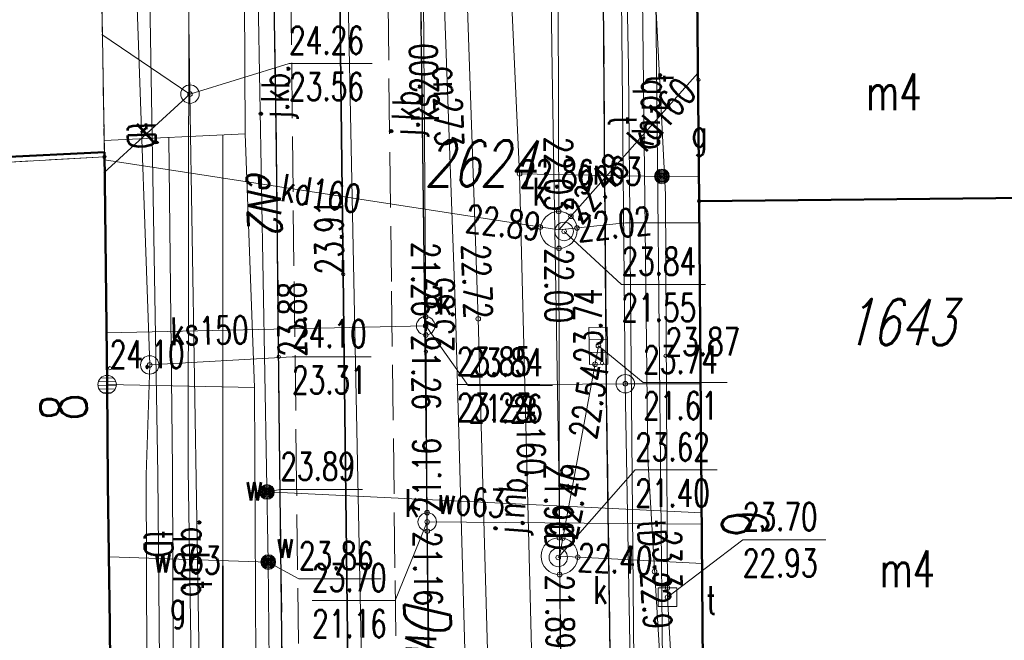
# Model space of a CAD drawing. Header units: metres. Extents: x 5515378 to 5515541, y 5844026 to 5844183.
# Tile 5 of 12: x 5515465 to 5515491, y 5844073 to 5844090. Entities that reach past the tile are written whole.
import ezdxf
from ezdxf.enums import TextEntityAlignment as Align

# ---------------------------------------------------------------- set-up
doc = ezdxf.new("R2010")
doc.units = ezdxf.units.M
doc.header["$MEASUREMENT"] = 0
for name, pattern in [('1', [0]), ('2_EGBU_A', [0]), ('3_OTKC', [1.5, 1, -0.5]), ('3_OTKJ', [2, 1.5, -0.5]), ('3_OTKK', [0]), ('3_OTKT', [0]), ('4_SUCP', [0]), ('4_SUGP', [0]), ('4_SUKP', [0]), ('4_SUPK', [0]), ('4_SUTP_A', [0]), ('4_SUWP', [0]), ('7', [2, 1.5, -0.5]), ('UPE', [0])]:
    doc.linetypes.add(name, pattern=pattern)
doc.layers.get('0').update_dxf_attribs({"color": 250, "linetype": 'CONTINUOUS', "lineweight": 100})
for name, color, linetype, lineweight in [('Dzialki', 7, '1', 13), ('EADOD_T_0', 7, 'CONTINUOUS', 25), ('EADTD_T_0', 7, 'CONTINUOUS', 25), ('EGBB_E_T_0', 7, 'CONTINUOUS', 20), ('EGBB_L_0', 7, '2_EGBU_A', 50), ('Numery_dzialek', 7, 'CONTINUOUS', 13), ('OTK_E_T_0', 7, 'CONTINUOUS', 0), ('OTK_E_T_1', 7, 'CONTINUOUS', 0), ('OTK_L_0', 7, '3_OTKJ', 18), ('OTK_L_1', 7, '3_OTKK', 25), ('OTK_L_13', 7, '3_OTKT', 35), ('OTK_L_2', 7, '3_OTKC', 18), ('OTR_T_0', 7, 'CONTINUOUS', 18), ('Punkty', 7, 'CONTINUOUS', 13), ('SUP_E_T_1', 7, 'CONTINUOUS', 0), ('SUP_L_1', 7, '4_SUPK', 18), ('SUP_T_0', 7, 'CONTINUOUS', 18), ('SUP_T_4', 7, 'CONTINUOUS', 18), ('SUW_E_T_2', 5, 'CONTINUOUS', 0), ('SUW_T_5', 5, 'CONTINUOUS', 18), ('SUWP_E_T_0', 5, 'CONTINUOUS', 0), ('SUWP_L_0', 5, '4_SUWP', 18), ('SUWR_T_0', 5, 'CONTINUOUS', 18), ('UEEOO_T_0', 1, 'CONTINUOUS', 18), ('UEEPA_T_2', 1, 'CONTINUOUS', 18), ('UEEPON_L_1', 1, 'UPE', 18)]:
    doc.layers.add(name, color=color, linetype=linetype, lineweight=lineweight)
for name, color, linetype, lineweight, true_color in [('Kontury', 96, '7', 18, 0x006f00), ('SUCP_E_T_0', 212, 'CONTINUOUS', 18, 0xd200d2), ('SUCP_L_0', 212, '4_SUCP', 18, 0xd200d2), ('SUCR_T_0', 212, 'CONTINUOUS', 18, 0xd200d2), ('SUG_E_T_4', 52, 'CONTINUOUS', 0, 0xbfbf00), ('SUG_T_2', 52, 'CONTINUOUS', 18, 0xbfbf00), ('SUGP_E_T_0', 52, 'CONTINUOUS', 0, 0xbfbf00), ('SUGP_L_0', 52, '4_SUGP', 18, 0xbfbf00), ('SUGR_T_0', 52, 'CONTINUOUS', 18, 0xbfbf00), ('SUK_T_1', 36, 'CONTINUOUS', 18, 0x803300), ('SUKP_E_T_0', 36, 'CONTINUOUS', 0, 0x803300), ('SUKP_L_0', 36, '4_SUKP', 18, 0x803300), ('SUKR_T_0', 36, 'CONTINUOUS', 18, 0x803300), ('SUTP_E_T_0', 30, 'CONTINUOUS', 0, 0xff9100), ('SUTP_L_0', 30, '4_SUTP_A', 18, 0xff9100), ('SUTR_T_0', 30, 'CONTINUOUS', 18, 0xff9100)]:
    doc.layers.add(name, color=color, linetype=linetype, lineweight=lineweight, true_color=true_color)
doc.styles.get("Standard").update_dxf_attribs({"font": 'Simplex.SHX', "width": 0.75})

# ---------------------------------------------------------------- blocks, each defined once
blk = doc.blocks.new('GRO')
at = {"linetype": 'Continuous'}
blk.add_circle((0, 0), 0.045, dxfattribs=at)
blk = doc.blocks.new('3_OTRS')
at = {"linetype": 'Continuous'}
blk.add_circle((0, 0), 0.045, dxfattribs=at)
blk = doc.blocks.new('4_SUPS')
at = {"linetype": 'Continuous'}
blk.add_circle((0, 0), 0.0625, dxfattribs=at)
blk = doc.blocks.new('4_SUGW')
at = {"linetype": 'Continuous'}
for radius in [0.2, 0.175, 0.15, 0.125, 0.1, 0.075, 0.05, 0.025, 0.00715]:
    blk.add_circle((0, 0), radius, dxfattribs=at)
blk = doc.blocks.new('4_SUKK')
at = {"linetype": 'Continuous'}
for p, q in [((-0.5, -0.25), (-0.5, 0.25)), ((-0.5, 0.25), (0.5, 0.25)), ((-0.175, 0.25), (-0.175, -0.25)), ((0.175, 0.25), (0.175, -0.25)), ((0.5, 0.25), (0.5, -0.25)), ((0.5, -0.25), (-0.5, -0.25))]:
    blk.add_line(p, q, dxfattribs=at)
blk = doc.blocks.new('4_SUPW_A')
at = {"linetype": 'Continuous'}
for p, q in [((0.25, 0.25), (-0.25, 0.25)), ((-0.25, 0.25), (-0.25, -0.25)), ((0.25, -0.25), (0.25, 0.25)), ((-0.25, -0.25), (0.25, -0.25))]:
    blk.add_line(p, q, dxfattribs=at)
blk = doc.blocks.new('4_SUPW')
at = {"linetype": 'Continuous'}
blk.add_circle((0, 0), 0.25, dxfattribs=at)
blk = doc.blocks.new('4_SUPK')
at = {"linetype": 'Continuous'}
blk.add_circle((0, 0), 0.25, dxfattribs=at)
blk = doc.blocks.new('4_SUWW')
at = {"linetype": 'Continuous'}
for radius in [0.2, 0.175, 0.15, 0.125, 0.1, 0.075, 0.05, 0.025, 0.00715]:
    blk.add_circle((0, 0), radius, dxfattribs=at)
blk = doc.blocks.new('XYB')
at = {"linetype": 'Continuous'}
for p, q in [((-0.236, 0.082), (0.236, 0.082)), ((-0.172, 0.182), (0.172, 0.182)), ((-0.249, -0.018), (0.249, -0.018)), ((-0.22, -0.118), (0.22, -0.118)), ((-0.122, -0.218), (0.122, -0.218))]:
    blk.add_line(p, q, dxfattribs=at)
blk.add_circle((0, 0), 0.25, dxfattribs=at)

msp = doc.modelspace()

# ---------------------------------------------------------------- linework, layer by layer
at = {"layer": 'Dzialki'}
for p, q in [((5515482.92, 5844102.42), (5515483.07, 5844088.63)), ((5515466.85, 5844093.31), (5515466.96, 5844086.54)), ((5515483.07, 5844088.63), (5515483.09, 5844085.34)), ((5515466.96, 5844086.54), (5515455.85, 5844085.92)), ((5515467.12, 5844072.66), (5515466.96, 5844086.54)), ((5515483.09, 5844085.34), (5515493.87, 5844085.45)), ((5515483.09, 5844085.34), (5515483.23, 5844068.39))]:
    msp.add_line(p, q, dxfattribs=at)
at = {"layer": 'EGBB_L_0', "linetype": '2_EGBU_A'}
for p, q in [((5515482.96, 5844098.119), (5515483.095, 5844085.339)), ((5515455.851, 5844086.14), (5515466.961, 5844086.666)), ((5515467.035, 5844080.367), (5515466.961, 5844086.666)), ((5515483.095, 5844085.339), (5515493.875, 5844085.448)), ((5515483.226, 5844068.388), (5515483.095, 5844085.339)), ((5515467.058, 5844077.676), (5515467.035, 5844080.367)), ((5515467.106, 5844073.847), (5515467.058, 5844077.676)), ((5515467.123, 5844072.657), (5515467.106, 5844073.847))]:
    msp.add_line(p, q, dxfattribs=at)
at = {"layer": 'Kontury'}
for p, q in [((5515482.92, 5844102.42), (5515483.07, 5844088.63)), ((5515466.85, 5844093.31), (5515466.96, 5844086.54)), ((5515483.07, 5844088.63), (5515483.09, 5844085.34)), ((5515466.96, 5844086.54), (5515455.85, 5844085.92)), ((5515466.96, 5844086.54), (5515467.12, 5844072.66)), ((5515483.09, 5844085.34), (5515483.23, 5844068.39))]:
    msp.add_line(p, q, dxfattribs=at)
at = {"layer": 'OTK_L_0', "linetype": '3_OTKJ'}
for p, q in [((5515480.528, 5844087.073), (5515480.454, 5844096.06)), ((5515472.036, 5844089.573), (5515471.935, 5844095.786)), ((5515471.519, 5844093.709), (5515471.632, 5844086.709)), ((5515475.61, 5844086.006), (5515475.514, 5844093.208)), ((5515474.656, 5844090.663), (5515474.746, 5844082.903)), ((5515472.1, 5844083.59), (5515472.036, 5844089.573)), ((5515480.582, 5844080.042), (5515480.528, 5844087.073)), ((5515471.632, 5844086.709), (5515471.697, 5844079.7)), ((5515475.696, 5844078.557), (5515475.61, 5844086.006)), ((5515472.174, 5844077.661), (5515472.1, 5844083.59)), ((5515474.746, 5844082.903), (5515474.846, 5844075.056)), ((5515480.676, 5844073.089), (5515480.582, 5844080.042)), ((5515471.697, 5844079.7), (5515471.788, 5844072.708)), ((5515475.764, 5844071.375), (5515475.696, 5844078.557)), ((5515472.242, 5844071.35), (5515472.174, 5844077.661)), ((5515474.846, 5844075.056), (5515474.945, 5844067.514))]:
    msp.add_line(p, q, dxfattribs=at)
at = {"layer": 'OTK_L_1', "linetype": '3_OTKK'}
for p, q in [((5515480.528, 5844087.073), (5515480.454, 5844096.06)), ((5515471.632, 5844086.709), (5515471.519, 5844093.709)), ((5515475.61, 5844086.006), (5515475.514, 5844093.208)), ((5515480.582, 5844080.042), (5515480.528, 5844087.073)), ((5515471.697, 5844079.7), (5515471.632, 5844086.709)), ((5515475.696, 5844078.557), (5515475.61, 5844086.006)), ((5515480.676, 5844073.089), (5515480.582, 5844080.042)), ((5515471.788, 5844072.708), (5515471.697, 5844079.7)), ((5515475.764, 5844071.375), (5515475.696, 5844078.557))]:
    msp.add_line(p, q, dxfattribs=at)
at = {"layer": 'OTK_L_13', "linetype": '3_OTKT'}
for p, q in [((5515473.438, 5844083.363), (5515473.146, 5844107.846)), ((5515473.739, 5844058.129), (5515473.438, 5844083.363))]:
    msp.add_line(p, q, dxfattribs=at)
at = {"layer": 'OTK_L_2', "linetype": '3_OTKC'}
for p, q in [((5515466.961, 5844086.666), (5515466.77, 5844098.365)), ((5515483.095, 5844085.339), (5515482.96, 5844098.119)), ((5515480.454, 5844096.06), (5515480.528, 5844087.073)), ((5515471.632, 5844086.709), (5515471.519, 5844093.709)), ((5515480.528, 5844087.073), (5515480.582, 5844080.042)), ((5515471.697, 5844079.7), (5515471.632, 5844086.709)), ((5515467.035, 5844080.367), (5515466.961, 5844086.666)), ((5515483.216, 5844068.387), (5515483.095, 5844085.339)), ((5515467.058, 5844077.676), (5515467.035, 5844080.367)), ((5515480.582, 5844080.042), (5515480.676, 5844073.089)), ((5515471.788, 5844072.708), (5515471.697, 5844079.7)), ((5515467.106, 5844073.847), (5515467.058, 5844077.676)), ((5515467.123, 5844072.657), (5515467.106, 5844073.847))]:
    msp.add_line(p, q, dxfattribs=at)
at = {"layer": 'SUCP_L_0', "linetype": '4_SUCP'}
for p, q in [((5515476.48, 5844082.32), (5515476.05, 5844094.35)), ((5515477.1, 5844082.15), (5515476.68, 5844094.14)), ((5515476.82, 5844070.35), (5515476.48, 5844082.32)), ((5515477.44, 5844070.17), (5515477.1, 5844082.15))]:
    msp.add_line(p, q, dxfattribs=at)
at = {"layer": 'SUGP_L_0', "linetype": '4_SUGP'}
for p, q in [((5515477.24, 5844107.82), (5515478.22, 5844086.08)), ((5515482.08, 5844086.01), (5515478.22, 5844086.08)), ((5515478.22, 5844086.08), (5515478.58, 5844071.95)), ((5515483.088, 5844086), (5515482.08, 5844086.01))]:
    msp.add_line(p, q, dxfattribs=at)
at = {"layer": 'SUKP_L_0', "linetype": '4_SUKP'}
for p, q in [((5515479.256, 5844098.739), (5515479.282, 5844084.558)), ((5515475.674, 5844081.96), (5515475.598, 5844094.155)), ((5515479.282, 5844084.558), (5515483.058, 5844088.81)), ((5515466.964, 5844086.456), (5515479.282, 5844084.558)), ((5515479.282, 5844084.558), (5515481.094, 5844084.751)), ((5515481.094, 5844084.751), (5515483.099, 5844084.749)), ((5515479.282, 5844084.558), (5515479.302, 5844075.715)), ((5515475.674, 5844081.96), (5515467.019, 5844081.774)), ((5515475.715, 5844076.645), (5515475.674, 5844081.96)), ((5515479.302, 5844075.715), (5515480.358, 5844081.419)), ((5515475.715, 5844076.645), (5515483.162, 5844076.587)), ((5515475.867, 5844065.006), (5515475.715, 5844076.645)), ((5515479.302, 5844075.715), (5515483.171, 5844075.522)), ((5515479.302, 5844075.715), (5515479.387, 5844068.231))]:
    msp.add_line(p, q, dxfattribs=at)
at = {"layer": 'SUKR_T_0', "linetype": 'Continuous', "lineweight": 0}
for p, q in [((5515479.429, 5844084.518), (5515480.985, 5844083.08)), ((5515480.985, 5844083.08), (5515483.265, 5844083.08)), ((5515475.674, 5844081.96), (5515476.83, 5844080.343)), ((5515480.358, 5844081.419), (5515481.573, 5844080.42)), ((5515476.83, 5844080.343), (5515479.11, 5844080.343)), ((5515481.573, 5844080.42), (5515483.853, 5844080.42)), ((5515479.269, 5844075.681), (5515481.357, 5844078.053)), ((5515481.357, 5844078.053), (5515483.583, 5844078.053)), ((5515475.715, 5844076.645), (5515474.848, 5844074.511)), ((5515472.595, 5844074.511), (5515474.848, 5844074.511))]:
    msp.add_line(p, q, dxfattribs=at)
at = {"layer": 'SUP_L_1', "linetype": '4_SUPK'}
for centre in [(5515479.282, 5844084.558), (5515479.302, 5844075.715)]:
    msp.add_circle(centre, 0.5, dxfattribs=at)
at = {"layer": 'SUTP_L_0', "linetype": '4_SUTP_A'}
for p, q in [((5515469.282, 5844088.241), (5515469.072, 5844101.288)), ((5515479.101, 5844088.917), (5515479.002, 5844097.987)), ((5515468.097, 5844096.325), (5515468.412, 5844077.928)), ((5515467.647, 5844096.315), (5515468.19, 5844080.9)), ((5515481.088, 5844080.391), (5515480.944, 5844094.638)), ((5515481.526, 5844093.474), (5515481.695, 5844078.365)), ((5515482.181, 5844085.521), (5515481.886, 5844091.279)), ((5515469.282, 5844088.241), (5515466.893, 5844089.856)), ((5515479.283, 5844078.019), (5515479.101, 5844088.917)), ((5515469.282, 5844088.241), (5515466.943, 5844086.106)), ((5515469.712, 5844061.612), (5515469.282, 5844088.241)), ((5515482.233, 5844074.604), (5515482.181, 5844085.521)), ((5515468.19, 5844080.9), (5515468.092, 5844077.92)), ((5515483.133, 5844080.387), (5515481.088, 5844080.391)), ((5515481.49, 5844057.51), (5515481.088, 5844080.391)), ((5515481.695, 5844078.365), (5515482.098, 5844071.762)), ((5515468.092, 5844077.92), (5515468.154, 5844064.419)), ((5515468.412, 5844077.928), (5515468.526, 5844064.347)), ((5515479.421, 5844065.089), (5515479.283, 5844078.019)), ((5515482.535, 5844069.36), (5515482.233, 5844074.604))]:
    msp.add_line(p, q, dxfattribs=at)
at = {"layer": 'SUTR_T_0', "linetype": 'Continuous', "lineweight": 0}
for p, q in [((5515469.282, 5844088.241), (5515471.972, 5844089.071)), ((5515471.972, 5844089.071), (5515474.224, 5844089.071)), ((5515468.19, 5844080.9), (5515472.05, 5844081.12)), ((5515472.05, 5844081.12), (5515474.194, 5844081.12)), ((5515476.517, 5844080.374), (5515478.77, 5844080.374)), ((5515481.088, 5844080.391), (5515478.77, 5844080.374)), ((5515482.233, 5844074.604), (5515484.275, 5844076.159)), ((5515484.275, 5844076.159), (5515486.528, 5844076.159))]:
    msp.add_line(p, q, dxfattribs=at)
at = {"layer": 'SUWP_L_0', "linetype": '4_SUWP'}
for p, q in [((5515471.405, 5844075.557), (5515471.125, 5844090.966)), ((5515483.16, 5844076.892), (5515471.369, 5844077.459)), ((5515471.405, 5844075.557), (5515467.091, 5844075.696)), ((5515471.477, 5844067.835), (5515471.405, 5844075.557))]:
    msp.add_line(p, q, dxfattribs=at)
at = {"layer": 'SUWR_T_0', "linetype": 'Continuous', "lineweight": 0}
for p, q in [((5515471.369, 5844077.459), (5515471.733, 5844077.528)), ((5515471.733, 5844077.528), (5515473.959, 5844077.528)), ((5515471.405, 5844075.557), (5515472.237, 5844075.103)), ((5515472.237, 5844075.103), (5515474.463, 5844075.103))]:
    msp.add_line(p, q, dxfattribs=at)
at = {"layer": 'UEEPON_L_1', "linetype": 'UPE', "lineweight": 18}
for p, q in [((5515481.17, 5844088.975), (5515480.899, 5844106.783)), ((5515469.267, 5844100.693), (5515469.229, 5844078.077)), ((5515470.696, 5844100.726), (5515470.779, 5844087.165)), ((5515482.285, 5844054.572), (5515481.883, 5844094.483)), ((5515473.512, 5844094.019), (5515474.311, 5844053.78)), ((5515481.485, 5844054.554), (5515481.17, 5844088.975)), ((5515470.779, 5844087.165), (5515466.953, 5844086.986)), ((5515468.712, 5844087.068), (5515468.809, 5844078.077)), ((5515470.176, 5844087.137), (5515470.169, 5844078.078)), ((5515470.779, 5844087.165), (5515471.028, 5844080.289)), ((5515471.028, 5844080.289), (5515467.035, 5844080.367)), ((5515471.164, 5844055.796), (5515471.028, 5844080.289)), ((5515468.879, 5844054.263), (5515468.809, 5844078.077)), ((5515469.628, 5844054.28), (5515469.229, 5844078.077)), ((5515470.164, 5844066.165), (5515470.169, 5844078.078)), ((5515470.2, 5844065.926), (5515470.169, 5844078.078))]:
    msp.add_line(p, q, dxfattribs=at)

# ---------------------------------------------------------------- block references
at = {"layer": 'OTR_T_0'}
for p in [(5515473.44, 5844083.36), (5515471.69, 5844081.12), (5515475.68, 5844081.26), (5515482.18, 5844081.15), (5515467.11, 5844080.81), (5515480.46, 5844080.95)]:
    msp.add_blockref('3_OTRS', p, dxfattribs=at)
at = {"layer": 'Punkty'}
for p in [(5515483.07, 5844088.63), (5515466.96, 5844086.54), (5515483.09, 5844085.34)]:
    msp.add_blockref('GRO', p, dxfattribs=at)
at = {"layer": 'SUCR_T_0'}
msp.add_blockref('4_SUPS', (5515477.1, 5844082.15), dxfattribs=at)
at = {"layer": 'SUG_T_2'}
msp.add_blockref('4_SUGW', (5515482.08, 5844086.01), dxfattribs=at)
at = {"layer": 'SUGR_T_0', "rotation": 271.4594518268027}
msp.add_blockref('4_SUPS', (5515478.22, 5844086.08), dxfattribs=at)
at = {"layer": 'SUK_T_1', "rotation": 271.017586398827}
msp.add_blockref('4_SUKK', (5515480.358, 5844081.419), dxfattribs=at)
at = {"layer": 'SUKR_T_0'}
for p in [(5515479.28, 5844085.06), (5515479.614, 5844084.928), (5515478.782, 5844084.637), (5515479.429, 5844084.518), (5515479.776, 5844084.612), (5515479.29, 5844084.058), (5515475.672, 5844082.207), (5515475.674, 5844081.96), (5515475.677, 5844081.71), (5515480.358, 5844081.419), (5515480.267, 5844080.918), (5515475.713, 5844076.895), (5515475.715, 5844076.645), (5515475.718, 5844076.395), (5515479.301, 5844076.214), (5515479.394, 5844076.207), (5515479.269, 5844075.681), (5515479.8, 5844075.689), (5515479.306, 5844075.216)]:
    msp.add_blockref('4_SUPS', p, dxfattribs=at)
at = {"layer": 'SUP_T_0'}
for p in [(5515469.282, 5844088.241), (5515468.19, 5844080.9), (5515481.088, 5844080.391)]:
    msp.add_blockref('4_SUPK', p, dxfattribs=at)
at = {"layer": 'SUP_T_4'}
for p in [(5515479.429, 5844084.518), (5515475.674, 5844081.96), (5515475.715, 5844076.645), (5515479.269, 5844075.681)]:
    msp.add_blockref('4_SUPW', p, dxfattribs=at)
at = {"layer": 'SUP_T_4', "rotation": 0.0249065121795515}
msp.add_blockref('4_SUPW_A', (5515482.233, 5844074.604), dxfattribs=at)
at = {"layer": 'SUTR_T_0'}
for p in [(5515469.282, 5844088.241), (5515468.19, 5844080.9), (5515481.088, 5844080.391), (5515481.882, 5844075.299), (5515482.233, 5844074.855), (5515482.233, 5844074.604)]:
    msp.add_blockref('4_SUPS', p, dxfattribs=at)
at = {"layer": 'SUW_T_5'}
for p in [(5515471.369, 5844077.459), (5515471.405, 5844075.557)]:
    msp.add_blockref('4_SUWW', p, dxfattribs=at)
at = {"layer": 'SUWR_T_0'}
for p in [(5515471.369, 5844077.459), (5515471.405, 5844075.557)]:
    msp.add_blockref('4_SUPS', p, dxfattribs=at)
at = {"layer": 'UEEPA_T_2', "rotation": 1.322942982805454}
msp.add_blockref('XYB', (5515467.035, 5844080.367), dxfattribs=at)

# ---------------------------------------------------------------- texts
at = {"layer": 'EADOD_T_0', "oblique": 15, "width": 0.7}
msp.add_text('Dworcowa', height=1.25, rotation=272.147, dxfattribs=at).set_placement((5515475.815, 5844071.716), align=Align.MIDDLE)
at = {"layer": 'EADTD_T_0', "width": 0.7}
for s, rotation, p in [('8', 90.7729, (5515466.479, 5844079.764)), ('6', 272.0929, (5515483.707, 5844076.591))]:
    msp.add_text(s, height=1.25, rotation=rotation, dxfattribs=at).set_placement(p, align=Align.CENTER)
at = {"layer": 'EGBB_E_T_0', "width": 0.7}
for p in [(5515488.372, 5844088.304), (5515488.734, 5844075.372)]:
    msp.add_text('m4', height=1, dxfattribs=at).set_placement(p, align=Align.MIDDLE)
at = {"layer": 'Numery_dzialek', "oblique": 15, "width": 0.7}
msp.add_text('2624', height=1.25, dxfattribs=at).set_placement((5515475.646, 5844086.984), align=Align.TOP_LEFT)
msp.add_text('1643', height=1.25, dxfattribs=at).set_placement((5515488.52, 5844082.06), align=Align.MIDDLE)
at = {"layer": 'OTK_E_T_0', "lineweight": 9, "width": 0.7}
for s, rotation, p in [('j.kb.', 88.5856, (5515471.697, 5844088.304)), ('j.kb.', 87.7094, (5515475.247, 5844087.823)), ('j.mb.', 85.5221, (5515478.109, 5844077.184))]:
    msp.add_text(s, height=0.75, rotation=rotation, dxfattribs=at).set_placement(p, align=Align.MIDDLE)
at = {"layer": 'OTK_E_T_1', "lineweight": 9, "width": 0.7}
for rotation, p in [(88.4235, (5515481.78, 5844087.802)), (89.6649, (5515469.315, 5844075.676))]:
    msp.add_text('ch.pb.', height=0.75, rotation=rotation, dxfattribs=at).set_placement(p, align=Align.MIDDLE)
at = {"layer": 'OTR_T_0', "lineweight": 9, "width": 0.7}
for s, rotation, p in [('23.91', 90.7141, (5515473.44, 5844083.36)), ('23.74', 90.3078, (5515480.46, 5844080.95)), ('23.87', 0.2757, (5515482.18, 5844081.15)), ('24.10', 0.1704, (5515467.11, 5844080.81))]:
    msp.add_text(s, height=0.75, rotation=rotation, dxfattribs=at).set_placement(p)
for s, rotation, p in [('23.83', 89.7409, (5515475.68, 5844081.26)), ('23.88', 90.6445, (5515471.69, 5844081.12))]:
    msp.add_text(s, height=0.75, rotation=rotation, dxfattribs=at).set_placement(p, align=Align.TOP_LEFT)
at = {"layer": 'SUCP_E_T_0', "lineweight": 9, "width": 0.7}
msp.add_text('cn273', height=0.75, rotation=272.0471, dxfattribs=at).set_placement((5515476.28, 5844087.907), align=Align.MIDDLE)
at = {"layer": 'SUCR_T_0', "lineweight": 9, "width": 0.7}
msp.add_text('22.72', height=0.75, rotation=272.0062, dxfattribs=at).set_placement((5515477.1, 5844082.15), align=Align.MIDDLE_RIGHT)
at = {"layer": 'SUG_E_T_4', "lineweight": 9, "width": 0.7}
for p in [(5515482.88, 5844086.81), (5515468.74, 5844074.01)]:
    msp.add_text('g', height=0.75, dxfattribs=at).set_placement(p)
at = {"layer": 'SUGP_E_T_0', "lineweight": 9, "width": 0.7}
for s, rotation, p in [('gn63', 358.9611, (5515480.654, 5844086.036)), ('gn160', 271.4595, (5515478.4, 5844079.015))]:
    msp.add_text(s, height=0.75, rotation=rotation, dxfattribs=at).set_placement(p, align=Align.MIDDLE)
at = {"layer": 'SUGR_T_0', "lineweight": 9, "width": 0.7}
msp.add_text('22.86', height=0.75, dxfattribs=at).set_placement((5515478.22, 5844086.08), align=Align.MIDDLE_LEFT)
at = {"layer": 'SUKP_E_T_0', "lineweight": 9, "width": 0.7}
for s, rotation, p in [('ks200', 91.4632, (5515475.633, 5844088.558)), ('kd160', 48.39, (5515482.063, 5844087.689)), ('kd160', 351.2401, (5515472.836, 5844085.551)), ('ks150', 1.2302, (5515469.813, 5844081.834))]:
    msp.add_text(s, height=0.75, rotation=rotation, dxfattribs=at).set_placement(p, align=Align.MIDDLE)
at = {"layer": 'SUKR_T_0', "lineweight": 9, "width": 0.7}
for s, rotation, p in [('22.03', 270.1457, (5515479.28, 5844085.06)), ('22.89', 353.149, (5515478.782, 5844084.637)), ('21.26', 269.9428, (5515475.672, 5844082.207)), ('22.54', 80.3496, (5515480.267, 5844080.918)), ('21.90', 270.958, (5515479.301, 5844076.214))]:
    msp.add_text(s, height=0.75, rotation=rotation, dxfattribs=at).set_placement(p, align=Align.MIDDLE_RIGHT)
for s, rotation, p in [('22.48', 48.545, (5515479.614, 5844084.928)), ('22.02', 5.9985, (5515479.776, 5844084.612)), ('22.00', 269.8832, (5515479.29, 5844084.058)), ('21.26', 270.42, (5515475.677, 5844081.71)), ('21.16', 90.4306, (5515475.713, 5844076.895)), ('22.40', 79.5552, (5515479.394, 5844076.207)), ('21.16', 270.7526, (5515475.718, 5844076.395)), ('22.40', 357.1935, (5515479.8, 5844075.689)), ('21.89', 270.7018, (5515479.306, 5844075.216))]:
    msp.add_text(s, height=0.75, rotation=rotation, dxfattribs=at).set_placement(p, align=Align.MIDDLE_LEFT)
for s, p in [('23.84', (5515480.985, 5844084.08)), ('21.55', (5515480.985, 5844082.83)), ('23.74', (5515481.573, 5844081.42)), ('23.84', (5515476.83, 5844081.343)), ('21.26', (5515476.83, 5844080.093)), ('21.61', (5515481.573, 5844080.17)), ('23.62', (5515481.357, 5844079.053)), ('21.40', (5515481.357, 5844077.803)), ('23.70', (5515472.595, 5844075.511)), ('21.16', (5515472.595, 5844074.261))]:
    msp.add_text(s, height=0.75, dxfattribs=at).set_placement(p, align=Align.TOP_LEFT)
at = {"layer": 'SUP_E_T_1', "lineweight": 9, "width": 0.7}
for s, p in [('k', (5515478.573, 5844085.219)), ('k', (5515475.997, 5844082.267)), ('k', (5515475.104, 5844076.783)), ('k', (5515480.218, 5844074.421)), ('t', (5515483.285, 5844074.151))]:
    msp.add_text(s, height=0.75, dxfattribs=at).set_placement(p)
at = {"layer": 'SUTP_E_T_0', "lineweight": 9, "width": 0.7}
for s, rotation, p in [('t', 272.9329, (5515482.021, 5844088.643)), ('t', 270.5817, (5515481.016, 5844087.514)), ('tD', 272.0162, (5515467.971, 5844087.118)), ('t', 42.3887, (5515468.112, 5844087.173)), ('tD', 270.6139, (5515479.302, 5844076.249)), ('tD', 273.4888, (5515481.819, 5844076.343)), ('tD', 270.4791, (5515468.428, 5844076.049)), ('t', 270.9264, (5515469.497, 5844074.926))]:
    msp.add_text(s, height=0.75, rotation=rotation, dxfattribs=at).set_placement(p, align=Align.MIDDLE)
at = {"layer": 'SUTR_T_0', "lineweight": 9, "width": 0.7}
for s, p in [('24.26', (5515471.972, 5844090.071)), ('23.56', (5515471.972, 5844088.821)), ('24.10', (5515472.05, 5844082.12)), ('23.85', (5515476.517, 5844081.374)), ('23.31', (5515472.05, 5844080.87)), ('23.23', (5515476.517, 5844080.124)), ('23.70', (5515484.275, 5844077.159)), ('22.93', (5515484.275, 5844075.909))]:
    msp.add_text(s, height=0.75, dxfattribs=at).set_placement(p, align=Align.TOP_LEFT)
msp.add_text('23.3', height=0.75, rotation=270.2516, dxfattribs=at).set_placement((5515482.233, 5844074.855), align=Align.MIDDLE_RIGHT)
msp.add_text('22.9', height=0.75, rotation=273.4926, dxfattribs=at).set_placement((5515481.882, 5844075.299), align=Align.MIDDLE_LEFT)
at = {"layer": 'SUW_E_T_2', "lineweight": 9, "width": 0.7}
for p in [(5515470.777, 5844077.221), (5515471.618, 5844075.673)]:
    msp.add_text('w', height=0.75, dxfattribs=at).set_placement(p)
at = {"layer": 'SUWP_E_T_0', "lineweight": 9, "width": 0.7}
for rotation, p in [(356.2778, (5515476.91, 5844077.192)), (358.1533, (5515469.206, 5844075.628))]:
    msp.add_text('wo63', height=0.75, rotation=rotation, dxfattribs=at).set_placement(p, align=Align.MIDDLE)
at = {"layer": 'SUWR_T_0', "lineweight": 9, "width": 0.7}
for s, p in [('23.89', (5515471.733, 5844077.778)), ('23.86', (5515472.237, 5844075.353))]:
    msp.add_text(s, height=0.75, dxfattribs=at).set_placement(p)
at = {"layer": 'UEEOO_T_0', "oblique": 15, "width": 0.7}
msp.add_text('eN2', height=0.9, rotation=272.0929, dxfattribs=at).set_placement((5515470.812, 5844086.195))

doc.saveas('drawing.dxf')
